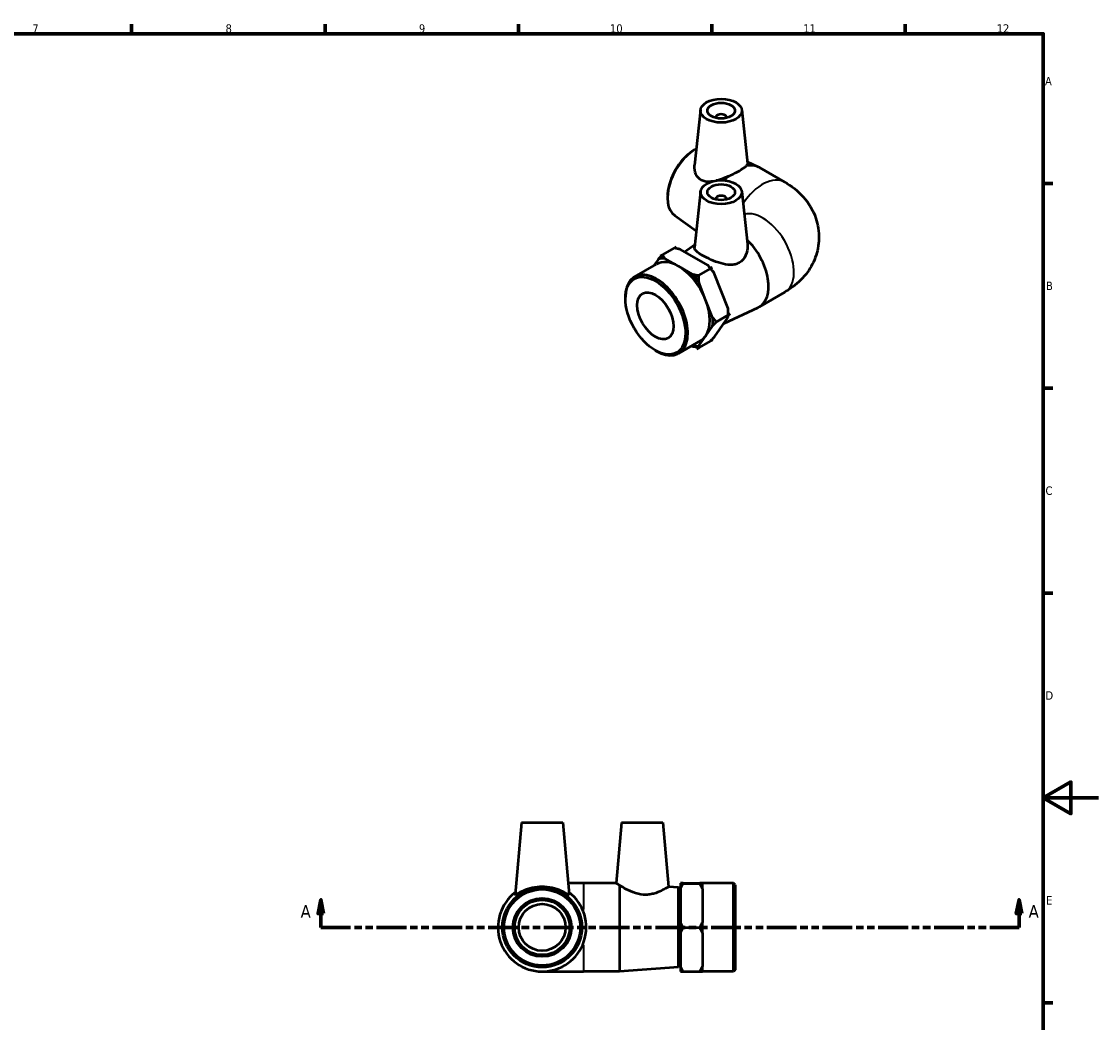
# Model space of a CAD drawing. Header units: millimetres. Extents: x 0 to 901, y -138 to 594.
# Tile 4 of 4: x 451 to 841, y 216 to 578. Entities that reach past the tile are written whole.
import ezdxf

# ---------------------------------------------------------------- set-up
doc = ezdxf.new("R2010")
doc.units = ezdxf.units.MM
doc.linetypes.add('DOUBLE_DASH_CHAIN', pattern=[1.2403, 0.6614, -0.0827, 0.1654, -0.0827, 0.1654, -0.0827])
for name, color, linetype, lineweight in [('Border (ANSI)', 7, 'Continuous', 70), ('Section Line (ANSI)', 7, 'DOUBLE_DASH_CHAIN', 70), ('Visible (ANSI)', 7, 'Continuous', 50), ('Visible Narrow (ANSI)', 7, 'Continuous', 35)]:
    doc.layers.add(name, color=color, linetype=linetype, lineweight=lineweight)
doc.styles.add('Label Text (ANSI)', font='tahoma.ttf')
doc.styles.add('Note Text (ANSI)', font='tahoma.ttf')

# ---------------------------------------------------------------- blocks, each defined once
blk = doc.blocks.new('Borders Default Border')
at = {"layer": 'Border (ANSI)'}
for p, q in [((490.58, 574), (490.58, 577.45)), ((560.67, 574), (560.67, 577.45)), ((630.75, 574), (630.75, 577.45)), ((700.83, 574), (700.83, 577.45)), ((770.92, 574), (770.92, 577.45)), ((821, 519.75), (824.45, 519.75)), ((821, 445.5), (824.45, 445.5)), ((821, 371.25), (824.45, 371.25)), ((821, 222.75), (824.45, 222.75))]:
    blk.add_line(p, q, dxfattribs=at)
at = {"layer": 'Border (ANSI)', "flags": 128}
for points in [[(20, 20), (20, 574), (821, 574), (821, 20), (20, 20)], [(841, 297), (821, 297), (831, 302.77), (831, 291.23), (821, 297)]]:
    blk.add_lwpolyline(points, dxfattribs=at)
at = {"layer": 'Border (ANSI)', "color": 230, "true_color": 0xff0080, "attachment_point": 7, "style": 'Note Text (ANSI)'}
for s, insert, char_height in [('7', (454.6, 574.4), 3.05), ('8', (524.63, 574.33), 3.05), ('9', (594.7, 574.34), 3.05), ('10', (663.96, 574.34), 3.048), ('11', (734.04, 574.4), 3.048), ('12', (804.13, 574.4), 3.048), ('A', (821.63, 555.35), 3.05), ('B', (821.99, 481.1), 3.05), ('C', (821.8, 406.8), 3.05), ('D', (821.81, 332.6), 3.05), ('E', (822.05, 258.35), 3.05)]:
    blk.add_mtext(s, dxfattribs=dict(at, insert=insert, char_height=char_height))
blk = doc.blocks.new('2dTransSection0')
at = {"layer": 'Section Line (ANSI)', "linetype": 'Continuous'}
for p, q in [((559.18, 260.05), (558.18, 255.05)), ((559.18, 255.05), (559.18, 260.05)), ((560.18, 255.05), (559.18, 260.05)), ((812.22, 260.05), (811.22, 255.05)), ((812.22, 255.05), (812.22, 260.05)), ((813.22, 255.05), (812.22, 260.05)), ((558.18, 255.05), (560.18, 255.05)), ((559.18, 250.05), (559.18, 255.05)), ((811.22, 255.05), (813.22, 255.05)), ((812.22, 250.05), (812.22, 255.05)), ((559.18, 250.05), (569.78, 250.05)), ((801.62, 250.05), (812.22, 250.05))]:
    blk.add_line(p, q, dxfattribs=at)
at = {"layer": 'Section Line (ANSI)', "linetype": 'DOUBLE_DASH_CHAIN', "ltscale": 16.288881}
blk.add_line((559.18, 250.05), (812.22, 250.05), dxfattribs=at)
at = {"layer": 'Section Line (ANSI)', "linetype": 'Continuous', "flags": 128}
for points in [[(560.18, 255.05), (559.18, 260.05), (558.18, 255.05), (560.18, 255.05)], [(813.22, 255.05), (812.22, 260.05), (811.22, 255.05), (813.22, 255.05)]]:
    blk.add_lwpolyline(points, dxfattribs=at)
at = {"layer": 'Section Line (ANSI)'}
for points in [[(560.18, 255.05), (559.18, 260.05), (558.18, 255.05), (560.18, 255.05)], [(813.22, 255.05), (812.22, 260.05), (811.22, 255.05), (813.22, 255.05)]]:
    blk.add_solid(points, dxfattribs=at)
at = {"layer": 'Section Line (ANSI)', "char_height": 4.57, "attachment_point": 7, "style": 'Label Text (ANSI)'}
for insert in [(551.82, 253.55), (815.69, 253.55)]:
    blk.add_mtext('A', dxfattribs=dict(at, insert=insert))

msp = doc.modelspace()

# ---------------------------------------------------------------- linework, layer by layer
at = {"layer": 'Visible (ANSI)'}
for p, q in [((696.769, 546.404), (694.623, 526.392)), ((702.255, 543.686), (702.255, 543.499)), ((706.255, 543.686), (706.255, 543.499)), ((711.74, 546.404), (713.824, 526.97)), ((693.761, 531.429), (694.146, 531.688)), ((713.757, 527.594), (717.685, 525.777)), ((718.108, 525.557), (727.301, 520.264)), ((684.84, 515.937), (684.809, 515.474)), ((696.769, 516.842), (694.59, 496.52)), ((711.74, 516.842), (713.783, 497.79)), ((702.255, 514.123), (702.255, 513.937)), ((706.255, 514.123), (706.255, 513.937)), ((687.419, 508.121), (695.246, 502.634)), ((687.912, 496.727), (682.255, 493.469)), ((687.205, 496.32), (687.912, 496.727)), ((687.912, 496.727), (687.912, 496.727)), ((699.412, 490.166), (689.475, 495.835)), ((690.996, 494.967), (694.702, 497.566)), ((681.48, 492.346), (679.773, 489.874)), ((682.255, 493.469), (682.962, 493.876)), ((682.255, 493.469), (682.255, 493.469)), ((682.255, 493.469), (682.255, 493.469)), ((688.787, 489.743), (683.818, 492.578)), ((672.865, 485.896), (680.855, 490.498)), ((693.756, 486.909), (688.787, 489.743)), ((700.976, 489.275), (695.319, 486.017)), ((700.975, 489.275), (700.268, 488.868)), ((700.269, 488.867), (700.976, 489.274)), ((700.976, 489.275), (700.975, 489.275)), ((700.976, 489.274), (700.976, 489.275)), ((695.319, 486.017), (696.026, 486.424)), ((696.026, 486.424), (695.319, 486.017)), ((695.319, 486.017), (695.319, 486.017)), ((695.319, 486.017), (695.319, 486.017)), ((698.611, 477.598), (696.107, 484.002)), ((706.772, 474.452), (701.764, 487.26)), ((718.108, 475.023), (727.301, 480.317)), ((669.536, 478.057), (669.536, 478.546)), ((701.116, 471.195), (698.611, 477.598)), ((707.56, 472.437), (701.904, 469.18)), ((705.208, 469.029), (717.685, 474.804)), ((706.853, 472.774), (706.853, 472.031)), ((707.56, 472.438), (706.853, 472.031)), ((706.853, 472.03), (707.56, 472.437)), ((707.56, 472.437), (707.56, 472.438)), ((707.56, 472.437), (707.56, 472.437)), ((701.857, 464.176), (706.785, 471.314)), ((702.61, 469.587), (701.903, 469.18)), ((701.903, 469.18), (702.61, 469.587)), ((701.903, 469.18), (701.904, 469.18)), ((701.904, 469.18), (701.903, 469.18)), ((706.853, 472.03), (706.853, 472)), ((696.2, 460.918), (698.664, 464.487)), ((698.664, 464.487), (701.128, 468.057)), ((688.834, 458.166), (696.824, 462.767)), ((693.535, 460.873), (693.861, 460.687)), ((701.081, 463.053), (695.424, 459.795)), ((701.081, 463.053), (700.374, 462.646)), ((700.375, 462.646), (701.081, 463.053)), ((701.081, 463.053), (701.081, 463.053)), ((680.383, 459.221), (680.806, 458.975)), ((695.424, 459.795), (696.131, 460.202)), ((695.424, 459.795), (695.424, 459.795)), ((695.424, 459.795), (695.425, 459.795)), ((696.132, 460.202), (695.425, 459.795)), ((631.863, 288.053), (629.578, 261.94)), ((631.863, 288.053), (646.863, 288.053)), ((646.863, 288.053), (649.147, 261.94)), ((668.163, 288.053), (666.245, 266.134)), ((668.163, 288.053), (683.163, 288.053)), ((683.163, 288.053), (685.201, 264.755)), ((654.363, 266.053), (648.788, 266.053)), ((666.363, 266.053), (654.363, 266.053)), ((689.463, 266.096), (690.463, 266.096)), ((689.463, 266.095), (689.463, 266.096)), ((690.426, 266.095), (689.463, 266.095)), ((689.463, 266.085), (689.463, 266.02)), ((689.463, 266.02), (689.463, 266.009)), ((689.463, 266.009), (690.463, 266.009)), ((689.463, 266.009), (689.463, 264.09)), ((689.463, 266.009), (697.463, 266.009)), ((689.463, 266.009), (689.463, 266.009)), ((690.463, 266.096), (696.463, 266.096)), ((696.463, 266.096), (697.463, 266.096)), ((696.463, 266.009), (697.463, 266.009)), ((697.463, 266.095), (696.5, 266.095)), ((697.463, 266.096), (697.463, 266.095)), ((697.463, 266.085), (697.463, 266.052)), ((708.763, 266.053), (697.463, 266.053)), ((697.463, 266.052), (697.463, 266.02)), ((697.463, 266.009), (697.463, 266.02)), ((697.463, 264.09), (697.463, 266.009)), ((697.463, 266.009), (697.463, 266.009)), ((708.763, 234.053), (708.763, 266.053)), ((709.363, 265.453), (708.763, 266.053)), ((709.363, 265.453), (709.363, 234.653)), ((667.363, 265.381), (667.363, 234.053)), ((688.764, 264.496), (685.201, 264.755)), ((688.764, 235.609), (688.764, 264.496)), ((689.363, 263.853), (688.764, 264.496)), ((689.363, 263.853), (689.363, 236.253)), ((689.463, 264.09), (689.463, 251.886)), ((697.463, 264.09), (697.463, 257.988)), ((689.463, 260.053), (689.363, 260.053)), ((697.463, 257.988), (697.463, 251.886)), ((689.463, 251.886), (689.463, 249.967)), ((690.463, 249.967), (689.463, 249.967)), ((689.463, 249.967), (689.463, 249.966)), ((689.463, 249.966), (689.463, 248.057)), ((689.463, 249.966), (690.463, 249.966)), ((689.463, 249.966), (697.463, 249.966)), ((689.463, 249.966), (689.463, 249.966)), ((697.463, 249.967), (696.463, 249.967)), ((696.463, 249.966), (697.463, 249.966)), ((697.463, 249.967), (697.463, 251.886)), ((697.463, 249.967), (697.463, 249.966)), ((697.463, 248.057), (697.463, 249.966)), ((697.463, 249.966), (697.463, 249.966)), ((689.463, 248.057), (689.463, 235.919)), ((697.463, 248.057), (697.463, 241.988)), ((689.463, 240.053), (689.363, 240.053)), ((697.463, 241.988), (697.463, 235.919)), ((688.764, 235.609), (667.363, 234.053)), ((689.363, 236.253), (688.764, 235.609)), ((689.463, 235.919), (689.463, 234.02)), ((697.463, 234.02), (697.463, 235.919)), ((709.363, 234.653), (708.763, 234.053)), ((639.363, 234.053), (654.363, 234.053)), ((667.363, 234.053), (654.363, 234.053)), ((690.463, 234.01), (689.463, 234.01)), ((689.463, 234.01), (689.463, 234.01)), ((689.463, 234.01), (697.463, 234.01)), ((697.463, 234.01), (696.463, 234.01)), ((708.763, 234.053), (697.463, 234.053)), ((697.463, 234.01), (697.463, 234.01))]:
    msp.add_line(p, q, dxfattribs=at)
for radius in [14.444, 13.8, 10.6, 10, 8.5]:
    msp.add_circle((639.363, 250.053), radius, dxfattribs=at)
msp.add_arc((639.363, 250.053), 16, 127.37353, 52.62647, dxfattribs=at)
for centre, major_axis, ratio in [((704.255, 546.138), (-7.5, 0), 0.5758617), ((704.255, 546.138), (-5, 0), 0.5758617), ((704.255, 516.576), (-7.5, 0), 0.5758617), ((704.255, 516.576), (-5, 0), 0.5758617), ((680.425, 471.787), (-7.685, 13.345), 0.5780931), ((680.425, 471.787), (-4.649, 8.073), 0.5780931)]:
    msp.add_ellipse(centre, major_axis=major_axis, ratio=ratio, dxfattribs=at)
for centre, major_axis, ratio, start_param, end_param in [((704.255, 543.686), (-2, 0), 0.5758617, 2.9729035, 6.4518745), ((694.99, 520.406), (-7.208, -12.517), 0.5780931, 3.8982733, 6.2316372), ((694.567, 520.65), (-6.887, -11.959), 0.5780931, 4.0077868, 5.4169912), ((710.124, 511.692), (7.985, 13.865), 0.5780931, 0, 0.4926491), ((710.124, 511.692), (-7.985, -13.865), 0.5780931, 4.2158725, 4.3568649), ((704.255, 514.123), (2, 0), 0.5758617, 6.1144961, 9.5934671), ((710.124, 488.889), (7.985, -13.865), 0.5780931, 6.2316372, 8.3271832), ((688.84, 476.632), (-8.721, 15.144), 0.5780931, 5.9182052, 6.1377721), ((688.84, 476.632), (-9.22, 16.01), 0.5780931, 6.0279698, 6.0280076), ((688.84, 476.632), (-7.985, 13.865), 0.5780931, 5.5043899, 6.2831853), ((688.84, 476.632), (-7.985, 13.865), 0.5780931, 4.4571924, 5.5043899), ((694.497, 479.89), (8.721, -15.144), 0.5780931, 1.8549924, 1.9489819), ((694.497, 479.89), (8.721, -15.144), 0.5780931, 1.729415, 1.8549523), ((680.849, 472.031), (7.985, -13.865), 0.5780931, 5.4958534, 10.2121098), ((688.84, 476.632), (-8.721, 15.144), 0.5780931, 4.8710077, 5.0905746), ((688.84, 476.632), (9.22, -16.01), 0.5780931, 1.8391796, 1.8392174), ((688.84, 476.632), (7.985, -13.865), 0.5780931, 0.2684022, 1.3155997), ((694.497, 479.89), (8.721, -15.144), 0.5780931, 0.7873319, 0.9017844), ((688.84, 476.632), (-8.721, 15.144), 0.5780931, 3.8238101, 4.043377), ((688.84, 476.632), (9.22, -16.01), 0.5780931, 0.7919821, 0.7920198), ((688.84, 476.632), (7.985, -13.865), 0.5780931, 0, 0.2684022), ((688.84, 476.632), (8.721, -15.144), 0.5780931, 5.9182052, 6.1377721), ((694.497, 479.89), (9.22, -16.01), 0.5780931, 6.0279698, 6.0280076), ((688.84, 476.632), (9.22, -16.01), 0.5780931, 6.0279698, 6.0280076), ((689.547, 477.039), (9.22, -16.01), 0.5780931, 6.0279698, 6.0280076)]:
    msp.add_ellipse(centre, major_axis=major_axis, ratio=ratio, start_param=start_param, end_param=end_param, dxfattribs=at)
for points, knots in [([(713.824, 526.969), (713.827, 526.942), (713.828, 526.914), (713.818, 526.658), (713.672, 526.397), (713.368, 526.091)], [3.66185303, 3.66185303, 3.66185303, 3.66185303, 3.69896798, 3.69896798, 3.99787515, 3.99787515, 3.99787515, 3.99787515]), ([(696.989, 520.981), (696.583, 521.21), (696.213, 521.509), (695.58, 522.229), (695.316, 522.648), (694.705, 524.011), (694.544, 525.061), (694.6, 526.144), (694.61, 526.267), (694.624, 526.391)], [0, 0, 0, 0, 0.18102495, 0.18102495, 0.3620499, 0.3620499, 0.72409979, 0.72409979, 0.77029184, 0.77029184, 0.77029184, 0.77029184]), ([(706.88, 522.355), (707.149, 522.474), (707.416, 522.595), (708.885, 523.277), (710.012, 523.864), (711.816, 524.903), (712.576, 525.402), (713.185, 525.917), (713.282, 526.006), (713.368, 526.091)], [1.10110224, 1.10110224, 1.10110224, 1.10110224, 1.18491226, 1.18491226, 1.56762946, 1.56762946, 1.95034666, 1.95034666, 2.03415668, 2.03415668, 2.03415668, 2.03415668]), ([(701.055, 520.482), (700.779, 520.44), (700.506, 520.408), (699.018, 520.299), (697.888, 520.474), (696.989, 520.981)], [-0.48943538, -0.48943538, -0.48943538, -0.48943538, -0.40109753, -0.40109753, 0, 0, 0, 0]), ([(706.88, 522.355), (705.919, 521.932), (704.934, 521.542), (703.496, 521.059), (702.969, 520.9), (702.441, 520.767)], [-1.10110224, -1.10110224, -1.10110224, -1.10110224, -0.80219506, -0.80219506, -0.63580771, -0.63580771, -0.63580771, -0.63580771]), ([(727.301, 520.264), (729.667, 518.901), (731.982, 517.16), (735.892, 512.741), (737.537, 510.158), (739.358, 504.809), (739.771, 502.258), (739.637, 497.358), (739.161, 495.029), (737.534, 490.639), (736.345, 488.624), (733.355, 484.791), (731.485, 483.117), (728.814, 481.233), (728.061, 480.755), (727.301, 480.317)], [4.712389, 4.712389, 4.712389, 4.712389, 5.0265482, 5.0265482, 5.3042125, 5.3042125, 5.5134878, 5.5134878, 5.7080267, 5.7080267, 5.9199384, 5.9199384, 6.1822255, 6.1822255, 6.2831853, 6.2831853, 6.2831853, 6.2831853]), ([(710.813, 491.011), (710.368, 490.75), (709.872, 490.551), (708.808, 490.293), (708.241, 490.234), (706.491, 490.238), (705.252, 490.481), (702.954, 491.136), (701.724, 491.6), (699.428, 492.61), (698.364, 493.154), (696.657, 494.137), (695.918, 494.632), (694.913, 495.522), (694.644, 495.922), (694.583, 496.362), (694.582, 496.441), (694.591, 496.52)], [0, 0, 0, 0, 0.1810249, 0.1810249, 0.3620499, 0.3620499, 0.7240998, 0.7240998, 1.0862431, 1.0862431, 1.4483865, 1.4483865, 1.8105298, 1.8105298, 2.1726731, 2.1726731, 2.2500903, 2.2500903, 2.2500903, 2.2500903]), ([(713.782, 497.79), (713.81, 497.539), (713.824, 497.288), (713.839, 495.918), (713.605, 494.689), (712.586, 492.519), (711.799, 491.59), (710.813, 491.011)], [-0.89055693, -0.89055693, -0.89055693, -0.89055693, -0.80219506, -0.80219506, -0.40109753, -0.40109753, 0, 0, 0, 0]), ([(666.245, 266.134), (666.245, 266.134), (666.504, 265.951), (667.112, 265.545), (667.233, 265.466), (667.363, 265.381)], [1.56762946, 1.56762946, 1.56762946, 1.56762946, 1.95034666, 1.95034666, 2.03415668, 2.03415668, 2.03415668, 2.03415668]), ([(649.138, 261.901), (649.11, 261.867), (649.021, 261.884), (648.717, 262.015), (648.503, 262.129), (647.697, 262.563), (646.935, 262.974), (645.239, 263.706), (644.179, 264.083), (641.845, 264.611), (640.57, 264.755), (638.156, 264.755), (636.881, 264.611), (634.547, 264.083), (633.487, 263.706), (631.791, 262.974), (631.029, 262.563), (630.223, 262.129), (630.009, 262.015), (629.705, 261.884), (629.616, 261.867), (629.58, 261.91), (629.577, 261.923), (629.579, 261.941)], [0, 0, 0, 0, 0.1810249, 0.1810249, 0.3620499, 0.3620499, 0.7240998, 0.7240998, 1.0862431, 1.0862431, 1.4483865, 1.4483865, 1.8105298, 1.8105298, 2.1726731, 2.1726731, 2.534723, 2.534723, 2.715748, 2.715748, 2.8967729, 2.8967729, 2.9468706, 2.9468706, 2.9468706, 2.9468706]), ([(685.201, 264.755), (685.201, 264.755), (684.97, 264.611), (684.058, 264.083), (683.378, 263.706), (681.824, 262.974), (680.834, 262.563), (679.164, 262.129), (678.577, 262.015), (677.377, 261.884), (676.765, 261.867), (674.83, 261.975), (673.474, 262.316), (671.03, 263.252), (669.935, 263.83), (668.42, 264.704), (667.827, 265.078), (667.363, 265.381)], [1.4483865, 1.4483865, 1.4483865, 1.4483865, 1.8105298, 1.8105298, 2.1726731, 2.1726731, 2.534723, 2.534723, 2.715748, 2.715748, 2.8967729, 2.8967729, 3.2978704, 3.2978704, 3.698968, 3.698968, 3.9978752, 3.9978752, 3.9978752, 3.9978752])]:
    msp.add_open_spline(points, degree=3, knots=knots, dxfattribs=at)
for points, weights in [([(689.475, 495.835), (688.41, 496.093), (687.205, 496.32)], [1, 1.00189560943, 1]), ([(681.48, 492.346), (682.162, 493.068), (682.962, 493.876)], [1, 1.00189505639, 1.00000110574]), ([(682.962, 493.876), (683.364, 493.187), (683.818, 492.578)], [1, 1.00189560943, 1]), ([(700.268, 488.868), (699.867, 489.557), (699.412, 490.166)], [1, 1.00189560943, 1]), ([(701.764, 487.26), (701.075, 488.063), (700.269, 488.867)], [1, 1.00189560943, 1]), ([(693.756, 486.909), (694.821, 486.651), (696.026, 486.424)], [1, 1.00189560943, 1]), ([(696.026, 486.424), (696.029, 485.157), (696.107, 484.002)], [1, 1.00189560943, 1]), ([(706.853, 472.031), (706.85, 473.297), (706.772, 474.452)], [1, 1.00189560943, 1]), ([(701.116, 471.195), (701.804, 470.391), (702.61, 469.587)], [1, 1.00189560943, 1]), ([(702.61, 469.587), (701.811, 468.778), (701.128, 468.057)], [1, 1.00189560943, 1]), ([(706.785, 471.314), (706.856, 471.684), (706.853, 472.03)], [1, 1.00189560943, 1]), ([(696.131, 460.202), (694.926, 460.429), (693.861, 460.687)], [1, 1.00189560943, 1]), ([(696.2, 460.918), (696.128, 460.548), (696.132, 460.202)], [1, 1.00189560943, 1]), ([(700.374, 462.646), (701.174, 463.454), (701.857, 464.176)], [1, 1.00189560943, 1]), ([(690.463, 266.096), (689.895, 266.09), (689.463, 266.085)], [1, 1.00189560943, 1]), ([(689.463, 266.02), (689.895, 266.015), (690.463, 266.009)], [1, 1.00189560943, 1]), ([(690.463, 266.009), (689.895, 265.023), (689.463, 264.09)], [1, 1.00189560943, 1]), ([(697.463, 266.085), (697.031, 266.09), (696.463, 266.096)], [1, 1.00189560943, 1]), ([(696.463, 266.009), (697.031, 266.015), (697.463, 266.02)], [1, 1.00189560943, 1]), ([(697.463, 264.09), (697.031, 265.023), (696.463, 266.009)], [1, 1.00189560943, 1]), ([(689.463, 251.886), (689.895, 250.953), (690.463, 249.967)], [1, 1.00189560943, 1]), ([(690.463, 249.966), (689.895, 248.985), (689.463, 248.057)], [1, 1.00189560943, 1]), ([(696.463, 249.967), (697.031, 250.953), (697.463, 251.886)], [1, 1.00189560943, 1]), ([(697.463, 248.057), (697.031, 248.985), (696.463, 249.966)], [1, 1.00189560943, 1]), ([(689.463, 235.919), (689.895, 234.991), (690.463, 234.01)], [1, 1.00189560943, 1]), ([(696.463, 234.01), (697.031, 234.991), (697.463, 235.919)], [1, 1.00189560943, 1]), ([(690.426, 234.01), (689.881, 234.015), (689.463, 234.02)], [1.00011952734, 1.00183383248, 1]), ([(697.463, 234.02), (697.045, 234.015), (696.5, 234.01)], [1, 1.00183383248, 1.00011952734])]:
    msp.add_rational_spline(points, weights, degree=2, dxfattribs=at)
msp.add_open_spline([(649.147, 261.941), (649.149, 261.923), (649.146, 261.91), (649.138, 261.901)], degree=3, dxfattribs=at)
at = {"layer": 'Visible Narrow (ANSI)'}
for p, q in [((654.363, 266.023), (654.363, 256.521)), ((654.363, 243.584), (654.363, 234.082))]:
    msp.add_line(p, q, dxfattribs=at)
for centre, major_axis, start_param, end_param in [((719.316, 506.398), (7.985, 13.865), 0, 1.4627984), ((719.316, 494.182), (-7.985, 13.865), 3.1415927, 6.1324335)]:
    msp.add_ellipse(centre, major_axis=major_axis, ratio=0.5780931, start_param=start_param, end_param=end_param, dxfattribs=at)

# ---------------------------------------------------------------- block references
msp.add_blockref('Borders Default Border', (0, 0))
at = {"layer": 'Section Line (ANSI)'}
msp.add_blockref('2dTransSection0', (0, 0), dxfattribs=at)

doc.saveas('drawing.dxf')
